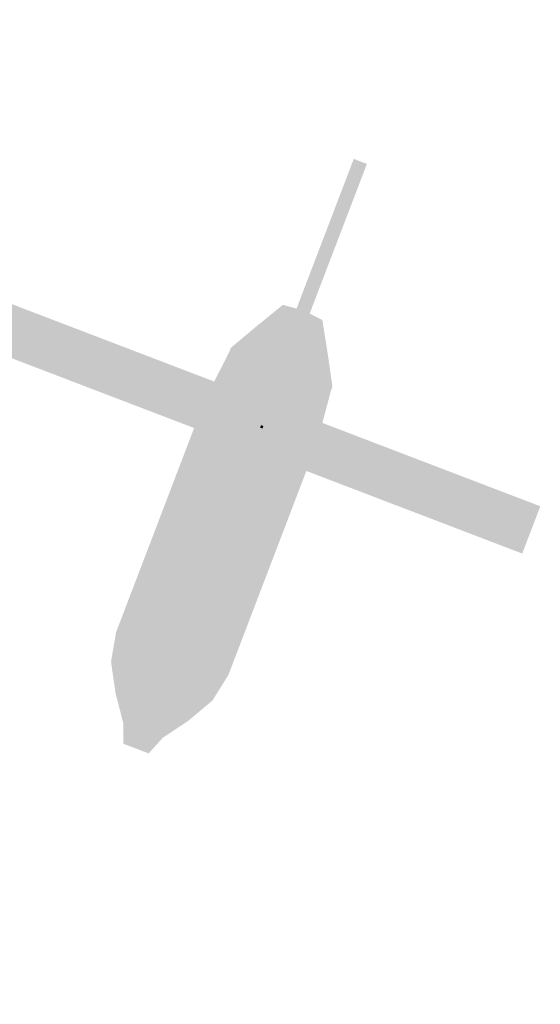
# Model space of a CAD drawing. Extents: x -136 to 207, y -222 to 120.
# Tile 5 of 6: x 90 to 207, y -222 to -1. Entities that reach past the tile are written whole.
import ezdxf

# ---------------------------------------------------------------- set-up
doc = ezdxf.new("R2010")
doc.units = 0
for name, color, linetype in [('FRAME', 43, 'CONTINUOUS'), ('ROCKET_1', 232, 'CONTINUOUS'), ('ROCKET_RED', 43, 'CONTINUOUS')]:
    doc.layers.add(name, color=color, linetype=linetype)

msp = doc.modelspace()

# ---------------------------------------------------------------- linework, layer by layer
at = {"layer": 'FRAME'}
for points in [[(95.0047, 120.4958, 378.9588), (95.0046, 120.4958, 390.3219), (-34.3418, -217.8242, 378.9588), (-34.3418, -217.8242, 390.3219)], [(-34.3418, -217.8242, 390.3219), (95.0046, 120.4958, 390.3219), (-23.728, -221.8821, 390.3219), (105.6185, 116.4379, 390.3219)], [(95.0047, 120.4958, 378.9588), (-34.3418, -217.8242, 378.9588), (105.6185, 116.4379, 378.9588), (-23.7279, -221.8821, 378.9588)], [(-23.7279, -221.8821, 378.9588), (-23.728, -221.8821, 390.3219), (105.6185, 116.4379, 378.9588), (105.6185, 116.4379, 390.3219)], [(-131.4926, 19.287, 402.2099), (206.8272, -110.0594, 402.21), (-135.5505, 8.6731, 402.2099), (202.7693, -120.6733, 402.21)], [(206.8272, -110.0594, 390.8469), (-131.4926, 19.287, 390.8467), (202.7693, -120.6733, 390.8469), (-135.5505, 8.6731, 390.8467)], [(206.8272, -110.0594, 390.8469), (206.8272, -110.0594, 402.21), (-131.4926, 19.287, 390.8467), (-131.4926, 19.287, 402.2099)], [(-135.5505, 8.6731, 390.8467), (-135.5505, 8.6731, 402.2099), (202.7693, -120.6733, 390.8469), (202.7693, -120.6733, 402.21)], [(202.7693, -120.6733, 390.8469), (202.7693, -120.6733, 402.21), (206.8272, -110.0594, 390.8469), (206.8272, -110.0594, 402.21)]]:
    msp.add_solid(points, dxfattribs=at)
at = {"layer": 'ROCKET_1'}
for points in [[(158.2912, -49.3875, 180.2727), (164.9172, -32.0566, 185.3089), (158.3859, -49.14, 191.8029)], [(167.8662, -33.1841, 185.3089), (164.9172, -32.0566, 185.3089), (161.2402, -50.515, 180.2727), (158.2912, -49.3875, 180.2727)], [(161.3349, -50.2674, 191.8029), (158.3859, -49.14, 191.8029), (167.8662, -33.1841, 185.3089), (164.9172, -32.0566, 185.3089)], [(161.3349, -50.2674, 191.8029), (167.8662, -33.1841, 185.3089), (161.2402, -50.515, 180.2727)], [(158.3859, -49.14, 191.8029), (162.5034, -38.37, 199.4897), (155.6881, -56.1961, 199.0921)], [(158.6372, -57.3236, 199.0921), (155.6881, -56.1961, 199.0921), (165.4524, -39.4975, 199.4897), (162.5034, -38.37, 199.4897)], [(165.4524, -39.4975, 199.4897), (162.5034, -38.37, 199.4897), (161.3349, -50.2674, 191.8029), (158.3859, -49.14, 191.8029)], [(158.6372, -57.3236, 199.0921), (165.4524, -39.4975, 199.4897), (161.3349, -50.2674, 191.8029)], [(155.6408, -56.3199, 174.0437), (160.8943, -42.579, 174.1763), (158.2912, -49.3875, 180.2727)], [(163.8433, -43.7064, 174.1763), (160.8943, -42.579, 174.1763), (158.5899, -57.4474, 174.0437), (155.6408, -56.3199, 174.0437)], [(161.2402, -50.515, 180.2727), (158.2912, -49.3875, 180.2727), (163.8433, -43.7064, 174.1763), (160.8943, -42.579, 174.1763)], [(161.2402, -50.515, 180.2727), (163.8433, -43.7064, 174.1763), (158.5899, -57.4474, 174.0437)], [(155.6408, -56.3199, 174.0437), (158.2912, -49.3875, 180.2727), (155.6881, -56.1961, 199.0921), (158.3859, -49.14, 191.8029)], [(158.6372, -57.3236, 199.0921), (161.3349, -50.2674, 191.8029), (158.5899, -57.4474, 174.0437), (161.2402, -50.515, 180.2727)], [(155.6881, -56.1961, 199.0921), (156.5874, -53.8441, 208.6344), (152.0205, -65.7892, 202.6423)], [(152.0205, -65.7892, 202.6423), (156.5874, -53.8441, 208.6344), (154.9695, -66.9167, 202.6423), (159.5364, -54.9715, 208.6344)], [(156.3981, -54.3393, 166.4895), (156.7767, -53.3489, 166.622), (152.0688, -65.6629, 171.8636), (155.6408, -56.3199, 174.0437)], [(155.0178, -66.7904, 171.8636), (159.3471, -55.4667, 166.4895), (152.0688, -65.6629, 171.8636), (156.3981, -54.3393, 166.4895)], [(159.5364, -54.9715, 208.6344), (158.6372, -57.3236, 199.0921), (154.9695, -66.9167, 202.6423)], [(158.5899, -57.4474, 174.0437), (159.7257, -54.4764, 166.622), (155.0178, -66.7904, 171.8636), (159.3471, -55.4667, 166.4895)], [(158.5899, -57.4474, 174.0437), (155.6408, -56.3199, 174.0437), (159.7257, -54.4764, 166.622), (156.7767, -53.3489, 166.622)], [(159.5364, -54.9715, 208.6344), (156.5874, -53.8441, 208.6344), (158.6372, -57.3236, 199.0921), (155.6881, -56.1961, 199.0921)], [(159.7257, -54.4764, 166.622), (156.7767, -53.3489, 166.622), (159.3471, -55.4667, 166.4895), (156.3981, -54.3393, 166.4895)], [(152.0688, -65.6629, 171.8636), (155.6408, -56.3199, 174.0437), (152.0205, -65.7892, 202.6423), (155.6881, -56.1961, 199.0921)], [(154.9695, -66.9167, 202.6423), (158.6372, -57.3236, 199.0921), (155.0178, -66.7904, 171.8636), (158.5899, -57.4474, 174.0437)], [(150.2454, -70.4322, 234.6105), (152.9431, -63.3761, 235.1406), (149.5355, -72.2891, 237.3936), (150.7187, -69.1943, 239.6467)], [(149.8668, -71.4226, 138.5255), (150.8607, -68.823, 136.8026), (150.3874, -70.0609, 140.3809), (153.2744, -62.5096, 139.5857)], [(155.8921, -64.5035, 235.1406), (152.9431, -63.3761, 235.1406), (153.1944, -71.5597, 234.6105), (150.2454, -70.4322, 234.6105)], [(153.3364, -71.1884, 140.3809), (150.3874, -70.0609, 140.3809), (156.2234, -63.637, 139.5857), (153.2744, -62.5096, 139.5857)], [(153.6677, -70.3218, 239.6467), (150.7187, -69.1943, 239.6467), (155.8921, -64.5035, 235.1406), (152.9431, -63.3761, 235.1406)], [(156.2234, -63.637, 139.5857), (153.2744, -62.5096, 139.5857), (153.8097, -69.9505, 136.8026), (150.8607, -68.823, 136.8026)], [(153.3364, -71.1884, 140.3809), (156.2234, -63.637, 139.5857), (152.8158, -72.5501, 138.5255), (153.8097, -69.9505, 136.8026)], [(142.6546, -70.3434, 199.4792), (148.896, -65.0921, 202.8029), (141.3768, -73.6858, 204.5154), (148.754, -65.4635, 207.7066)], [(141.3768, -73.6858, 204.5154), (148.754, -65.4635, 207.7066), (145.6776, -73.51, 213.2729), (147.4288, -68.9297, 212.3452)], [(142.8519, -69.8275, 175.5891), (141.432, -73.5413, 171.7457), (148.9906, -64.8445, 171.7907), (148.4227, -66.3301, 167.8147)], [(142.6546, -70.3434, 199.4792), (142.8519, -69.8275, 175.5891), (148.896, -65.0921, 202.8029), (148.9906, -64.8445, 171.7907)], [(156.295, -72.3194, 212.3452), (147.4288, -68.9297, 212.3452), (157.6202, -68.8532, 207.7066), (148.754, -65.4635, 207.7066)], [(157.8569, -68.2343, 171.7907), (148.9906, -64.8445, 171.7907), (157.2889, -69.7198, 167.8147), (148.4227, -66.3301, 167.8147)], [(157.6202, -68.8532, 207.7066), (148.754, -65.4635, 207.7066), (157.7622, -68.4819, 202.803), (148.896, -65.0921, 202.8029)], [(152.0205, -65.7892, 202.6423), (148.896, -65.0921, 202.8029), (152.0688, -65.6629, 171.8636), (148.9906, -64.8445, 171.7907)], [(157.7622, -68.4819, 202.803), (148.896, -65.0921, 202.8029), (154.9695, -66.9167, 202.6423), (152.0205, -65.7892, 202.6423)], [(152.0688, -65.6629, 171.8636), (148.9906, -64.8445, 171.7907), (155.0178, -66.7904, 171.8636), (157.8569, -68.2343, 171.7907)], [(152.4845, -73.4166, 237.3936), (153.6677, -70.3218, 239.6467), (153.1944, -71.5597, 234.6105), (155.8921, -64.5035, 235.1406)], [(141.432, -73.5413, 171.7457), (144.3998, -76.8524, 161.7183), (148.4227, -66.3301, 167.8147), (146.9555, -70.1676, 164.634)], [(157.2889, -69.7198, 167.8147), (148.4227, -66.3301, 167.8147), (155.8218, -73.5574, 164.634), (146.9555, -70.1676, 164.634)], [(157.8569, -68.2343, 171.7907), (157.7622, -68.4819, 202.803), (155.0178, -66.7904, 171.8636), (154.9695, -66.9167, 202.6423)], [(157.8569, -68.2343, 171.7907), (157.2889, -69.7198, 167.8147), (159.1056, -76.0417, 175.5891), (157.6858, -79.7554, 171.7457)], [(157.6305, -79.8999, 204.5154), (157.6202, -68.8532, 207.7066), (158.9084, -76.5575, 199.4792), (157.7622, -68.4819, 202.803)], [(157.7622, -68.4819, 202.803), (157.8569, -68.2343, 171.7907), (158.9084, -76.5575, 199.4792), (159.1056, -76.0417, 175.5891)], [(141.3768, -73.6858, 204.5154), (136.6855, -76.1148, 194.9066), (142.6546, -70.3434, 199.4792), (137.1512, -74.8966, 193.8723)], [(142.8519, -69.8275, 175.5891), (137.31, -74.4813, 183.0368), (141.432, -73.5413, 171.7457), (136.9736, -75.3613, 182.5236)], [(142.6546, -70.3434, 199.4792), (137.1512, -74.8966, 193.8723), (142.8519, -69.8275, 175.5891), (137.31, -74.4813, 183.0368)], [(155.8218, -73.5574, 164.634), (146.9555, -70.1676, 164.634), (153.266, -80.2421, 161.7183), (144.3998, -76.8524, 161.7183)], [(154.5439, -76.8997, 213.2729), (145.6776, -73.51, 213.2729), (156.295, -72.3194, 212.3452), (147.4288, -68.9297, 212.3452)], [(149.5355, -72.2891, 237.3936), (150.7187, -69.1943, 239.6467), (146.7431, -79.5929, 238.0563), (147.737, -76.9932, 242.2973)], [(150.2454, -70.4322, 234.6105), (149.5355, -72.2891, 237.3936), (148.021, -76.2505, 233.0201), (146.7431, -79.5929, 238.0563)], [(150.686, -78.1207, 242.2973), (147.737, -76.9932, 242.2973), (153.6677, -70.3218, 239.6467), (150.7187, -69.1943, 239.6467)], [(153.1944, -71.5597, 234.6105), (150.2454, -70.4322, 234.6105), (150.97, -77.3779, 233.0201), (148.021, -76.2505, 233.0201)], [(148.3996, -75.2602, 134.417), (150.8607, -68.823, 136.8026), (148.2576, -75.6316, 137.8628), (149.8668, -71.4226, 138.5255)], [(148.4943, -75.0126, 140.911), (148.2576, -75.6316, 137.8628), (150.3874, -70.0609, 140.3809), (149.8668, -71.4226, 138.5255)], [(153.8097, -69.9505, 136.8026), (150.8607, -68.823, 136.8026), (151.3486, -76.3876, 134.417), (148.3996, -75.2602, 134.417)], [(151.4433, -76.1401, 140.911), (148.4943, -75.0126, 140.911), (153.3364, -71.1884, 140.3809), (150.3874, -70.0609, 140.3809)], [(149.6921, -80.7203, 238.0563), (150.686, -78.1207, 242.2973), (152.4845, -73.4166, 237.3936), (153.6677, -70.3218, 239.6467)], [(151.2066, -76.759, 137.8628), (152.8158, -72.5501, 138.5255), (151.3486, -76.3876, 134.417), (153.8097, -69.9505, 136.8026)], [(157.2889, -69.7198, 167.8147), (155.8218, -73.5574, 164.634), (157.6858, -79.7554, 171.7457), (153.266, -80.2421, 161.7183)], [(154.5439, -76.8997, 213.2729), (156.295, -72.3194, 212.3452), (157.6305, -79.8999, 204.5154), (157.6202, -68.8532, 207.7066)], [(150.97, -77.3779, 233.0201), (149.6921, -80.7203, 238.0563), (153.1944, -71.5597, 234.6105), (152.4845, -73.4166, 237.3936)], [(153.3364, -71.1884, 140.3809), (152.8158, -72.5501, 138.5255), (151.4433, -76.1401, 140.911), (151.2066, -76.759, 137.8628)], [(136.5295, -86.3644, 209.2094), (131.4153, -86.3137, 197.1298), (141.3768, -73.6858, 204.5154), (136.6855, -76.1148, 194.9066)], [(141.432, -73.5413, 171.7457), (136.9736, -75.3613, 182.5236), (136.4782, -86.4986, 167.3715), (131.4785, -86.1485, 180.3846)], [(141.432, -73.5413, 171.7457), (136.4782, -86.4986, 167.3715), (144.3998, -76.8524, 161.7183), (140.6135, -86.7558, 157.8749)], [(136.5295, -86.3644, 209.2094), (141.3768, -73.6858, 204.5154), (141.4654, -84.5275, 216.7187), (145.6776, -73.51, 213.2729)], [(136.9736, -75.3613, 182.5236), (137.31, -74.4813, 183.0368), (136.6855, -76.1148, 194.9066), (137.1512, -74.8966, 193.8723)], [(150.3317, -87.9173, 216.7187), (141.4654, -84.5275, 216.7187), (154.5439, -76.8997, 213.2729), (145.6776, -73.51, 213.2729)], [(146.4592, -80.3357, 143.4291), (145.8439, -81.945, 137.7303), (148.4943, -75.0126, 140.911), (148.2576, -75.6316, 137.8628)], [(149.4082, -81.4631, 143.4291), (146.4592, -80.3357, 143.4291), (151.4433, -76.1401, 140.911), (148.4943, -75.0126, 140.911)], [(131.4785, -86.1485, 180.3846), (136.9736, -75.3613, 182.5236), (131.4153, -86.3137, 197.1298), (136.6855, -76.1148, 194.9066)], [(153.266, -80.2421, 161.7183), (144.3998, -76.8524, 161.7183), (149.4798, -90.1455, 157.8749), (140.6135, -86.7558, 157.8749)], [(148.021, -76.2505, 233.0201), (146.7431, -79.5929, 238.0563), (147.169, -78.4787, 231.9599), (144.6606, -85.0397, 238.0563)], [(144.6606, -85.0397, 238.0563), (146.7431, -79.5929, 238.0563), (144.6606, -85.0397, 242.6949), (147.737, -76.9932, 242.2973)], [(147.6097, -86.1672, 242.6949), (144.6606, -85.0397, 242.6949), (150.686, -78.1207, 242.2973), (147.737, -76.9932, 242.2973)], [(145.8439, -81.945, 133.0917), (148.3996, -75.2602, 134.417), (145.8439, -81.945, 137.7303), (148.2576, -75.6316, 137.8628)], [(151.3486, -76.3876, 134.417), (148.3996, -75.2602, 134.417), (148.7929, -83.0724, 133.0917), (145.8439, -81.945, 133.0917)], [(150.97, -77.3779, 233.0201), (148.021, -76.2505, 233.0201), (150.1181, -79.6062, 231.9599), (147.169, -78.4787, 231.9599)], [(151.4433, -76.1401, 140.911), (151.2066, -76.759, 137.8628), (149.4082, -81.4631, 143.4291), (148.7929, -83.0724, 137.7303)], [(148.7929, -83.0724, 137.7303), (151.2066, -76.759, 137.8628), (148.7929, -83.0724, 133.0917), (151.3486, -76.3876, 134.417)], [(150.3317, -87.9173, 216.7187), (154.5439, -76.8997, 213.2729), (152.7832, -92.5786, 209.2095), (157.6305, -79.8999, 204.5154)], [(158.9084, -76.5575, 199.4792), (159.9706, -83.6209, 193.8723), (157.6305, -79.8999, 204.5154), (159.5049, -84.8391, 194.9066)], [(157.6858, -79.7554, 171.7457), (159.7929, -84.0856, 182.5236), (159.1056, -76.0417, 175.5891), (160.1293, -83.2056, 183.0368)], [(159.1056, -76.0417, 175.5891), (160.1293, -83.2056, 183.0368), (158.9084, -76.5575, 199.4792), (159.9706, -83.6209, 193.8723)], [(147.169, -78.4787, 231.9599), (144.6606, -85.0397, 238.0563), (146.1752, -81.0784, 230.1044), (142.8148, -89.8676, 235.5382)], [(150.1181, -79.6062, 231.9599), (147.169, -78.4787, 231.9599), (149.1242, -82.2058, 230.1044), (146.1752, -81.0784, 230.1044)], [(150.1181, -79.6062, 231.9599), (147.6097, -86.1672, 238.0563), (150.97, -77.3779, 233.0201), (149.6921, -80.7203, 238.0563)], [(147.6097, -86.1672, 242.6949), (150.686, -78.1207, 242.2973), (147.6097, -86.1672, 238.0563), (149.6921, -80.7203, 238.0563)], [(146.1752, -81.0784, 230.1044), (142.8148, -89.8676, 235.5382), (145.5126, -82.8115, 226.9237), (141.3477, -93.7052, 232.3575)], [(145.2286, -83.5543, 146.4773), (141.8683, -92.3435, 139.9833), (146.4592, -80.3357, 143.4291), (145.8439, -81.945, 137.7303)], [(149.4082, -81.4631, 143.4291), (148.7929, -83.0724, 137.7303), (148.1776, -84.6817, 146.4773), (144.8173, -93.471, 139.9833)], [(148.1776, -84.6817, 146.4773), (145.2286, -83.5543, 146.4773), (149.4082, -81.4631, 143.4291), (146.4592, -80.3357, 143.4291)], [(149.1242, -82.2058, 230.1044), (146.1752, -81.0784, 230.1044), (148.4616, -83.9389, 226.9237), (145.5126, -82.8115, 226.9237)], [(149.1242, -82.2058, 230.1044), (145.7639, -90.9951, 235.5382), (150.1181, -79.6062, 231.9599), (147.6097, -86.1672, 238.0563)], [(153.266, -80.2421, 161.7183), (149.4798, -90.1455, 157.8749), (157.6858, -79.7554, 171.7457), (152.7319, -92.7127, 167.3715)], [(152.7319, -92.7127, 167.3715), (156.69, -95.7874, 180.3846), (157.6858, -79.7554, 171.7457), (159.7929, -84.0856, 182.5236)], [(157.6305, -79.8999, 204.5154), (159.5049, -84.8391, 194.9066), (152.7832, -92.5786, 209.2095), (156.6268, -95.9526, 197.1298)], [(145.5126, -82.8115, 226.9237), (141.3477, -93.7052, 232.3575), (144.708, -84.9159, 221.755), (140.0698, -97.0476, 227.0562)], [(144.566, -85.2873, 149.1279), (140.6378, -95.5621, 141.5737), (145.2286, -83.5543, 146.4773), (141.8683, -92.3435, 139.9833)], [(141.7737, -92.5911, 133.2242), (145.8439, -81.945, 133.0917), (141.8683, -92.3435, 139.9833), (145.8439, -81.945, 137.7303)], [(148.7929, -83.0724, 133.0917), (145.8439, -81.945, 133.0917), (144.7227, -93.7186, 133.2242), (141.7737, -92.5911, 133.2242)], [(147.657, -86.0434, 221.755), (143.0188, -98.175, 227.0562), (148.4616, -83.9389, 226.9237), (144.2967, -94.8327, 232.3575)], [(148.4616, -83.9389, 226.9237), (144.2967, -94.8327, 232.3575), (149.1242, -82.2058, 230.1044), (145.7639, -90.9951, 235.5382)], [(147.515, -86.4148, 149.1279), (144.566, -85.2873, 149.1279), (148.1776, -84.6817, 146.4773), (145.2286, -83.5543, 146.4773)], [(148.4616, -83.9389, 226.9237), (145.5126, -82.8115, 226.9237), (147.657, -86.0434, 221.755), (144.708, -84.9159, 221.755)], [(144.8173, -93.471, 139.9833), (148.7929, -83.0724, 137.7303), (144.7227, -93.7186, 133.2242), (148.7929, -83.0724, 133.0917)], [(159.5049, -84.8391, 194.9066), (159.9706, -83.6209, 193.8723), (159.7929, -84.0856, 182.5236), (160.1293, -83.2056, 183.0368)], [(127.4691, -96.6354, 198.669), (127.4495, -96.6867, 179.3372), (131.4153, -86.3137, 197.1298), (131.4785, -86.1485, 180.3846)], [(136.4782, -86.4986, 167.3715), (131.4785, -86.1485, 180.3846), (132.0727, -98.0217, 165.3391), (127.4495, -96.6867, 179.3372)], [(132.3172, -97.3819, 212.1251), (136.5295, -86.3644, 209.2094), (136.4486, -97.6495, 221.7549), (141.4654, -84.5275, 216.7187)], [(139.4848, -98.5778, 222.3753), (136.4486, -97.6495, 221.7549), (144.4462, -85.6006, 217.1126), (141.4654, -84.5275, 216.7187)], [(142.8148, -89.8676, 235.5382), (144.6606, -85.0397, 238.0563), (139.2652, -99.1521, 240.3093), (144.6606, -85.0397, 242.6949)], [(142.2142, -100.2795, 240.3093), (139.2652, -99.1521, 240.3093), (147.6097, -86.1672, 242.6949), (144.6606, -85.0397, 242.6949)], [(140.0698, -97.0476, 227.0562), (139.4848, -98.5778, 222.3753), (144.708, -84.9159, 221.755), (144.4462, -85.6006, 217.1126)], [(144.0927, -86.5253, 150.9834), (139.8805, -97.5428, 144.2243), (144.566, -85.2873, 149.1279), (140.6378, -95.5621, 141.5737)], [(144.4462, -85.6006, 217.1126), (141.4654, -84.5275, 216.7187), (147.3953, -86.728, 217.1126), (150.3317, -87.9173, 216.7187)], [(142.2142, -100.2795, 240.3093), (147.6097, -86.1672, 242.6949), (145.7639, -90.9951, 235.5382), (147.6097, -86.1672, 238.0563)], [(142.4338, -99.7053, 222.3753), (143.0188, -98.175, 227.0562), (147.3953, -86.728, 217.1126), (147.657, -86.0434, 221.755)], [(148.1776, -84.6817, 146.4773), (144.8173, -93.471, 139.9833), (147.515, -86.4148, 149.1279), (143.5868, -96.6896, 141.5737)], [(147.0418, -87.6527, 150.9834), (144.0927, -86.5253, 150.9834), (147.515, -86.4148, 149.1279), (144.566, -85.2873, 149.1279)], [(147.3953, -86.728, 217.1126), (147.657, -86.0434, 221.755), (144.4462, -85.6006, 217.1126), (144.708, -84.9159, 221.755)], [(156.6268, -95.9526, 197.1298), (159.5049, -84.8391, 194.9066), (156.69, -95.7874, 180.3846), (159.7929, -84.0856, 182.5236)], [(132.3172, -97.3819, 212.1251), (127.4691, -96.6354, 198.669), (136.5295, -86.3644, 209.2094), (131.4153, -86.3137, 197.1298)], [(136.4782, -86.4986, 167.3715), (132.0727, -98.0217, 165.3391), (140.6135, -86.7558, 157.8749), (136.0227, -98.7636, 155.6219)], [(136.0227, -98.7636, 155.6219), (138.9936, -99.8626, 155.0588), (140.6135, -86.7558, 157.8749), (143.5901, -87.8398, 157.2531)], [(138.9936, -99.8626, 155.0588), (139.1233, -99.5235, 149.1279), (143.5901, -87.8398, 157.2531), (143.7141, -87.5156, 152.9713)], [(143.7141, -87.5156, 152.9713), (139.1233, -99.5235, 149.1279), (144.0927, -86.5253, 150.9834), (139.8805, -97.5428, 144.2243)], [(146.5392, -88.9673, 157.2531), (149.4798, -90.1455, 157.8749), (143.5901, -87.8398, 157.2531), (140.6135, -86.7558, 157.8749)], [(147.0418, -87.6527, 150.9834), (142.8295, -98.6703, 144.2243), (146.6631, -88.6431, 152.9713), (142.0723, -100.6509, 149.1279)], [(147.3953, -86.728, 217.1126), (150.3317, -87.9173, 216.7187), (142.4338, -99.7053, 222.3753), (145.3149, -101.0392, 221.7549)], [(147.515, -86.4148, 149.1279), (143.5868, -96.6896, 141.5737), (147.0418, -87.6527, 150.9834), (142.8295, -98.6703, 144.2243)], [(143.5901, -87.8398, 157.2531), (143.7141, -87.5156, 152.9713), (146.5392, -88.9673, 157.2531), (146.6631, -88.6431, 152.9713)], [(146.6631, -88.6431, 152.9713), (143.7141, -87.5156, 152.9713), (147.0418, -87.6527, 150.9834), (144.0927, -86.5253, 150.9834)], [(145.3149, -101.0392, 221.7549), (150.3317, -87.9173, 216.7187), (148.571, -103.5961, 212.1251), (152.7832, -92.5786, 209.2095)], [(141.3477, -93.7052, 232.3575), (142.8148, -89.8676, 235.5382), (137.1355, -104.7227, 235.9358), (139.2652, -99.1521, 240.3093)], [(146.5392, -88.9673, 157.2531), (146.6631, -88.6431, 152.9713), (141.9426, -100.9901, 155.0588), (142.0723, -100.6509, 149.1279)], [(141.9426, -100.9901, 155.0588), (144.8889, -102.1534, 155.6219), (146.5392, -88.9673, 157.2531), (149.4798, -90.1455, 157.8749)], [(149.4798, -90.1455, 157.8749), (144.8889, -102.1534, 155.6219), (152.7319, -92.7127, 167.3715), (148.3265, -104.2358, 165.3391)], [(138.3187, -101.6279, 136.0074), (141.7737, -92.5911, 133.2242), (140.6378, -95.5621, 141.5737), (141.8683, -92.3435, 139.9833)], [(144.7227, -93.7186, 133.2242), (141.7737, -92.5911, 133.2242), (141.2677, -102.7554, 136.0074), (138.3187, -101.6279, 136.0074)], [(140.0845, -105.8502, 235.9358), (142.2142, -100.2795, 240.3093), (144.2967, -94.8327, 232.3575), (145.7639, -90.9951, 235.5382)], [(148.3265, -104.2358, 165.3391), (152.6611, -106.3256, 179.3372), (152.7319, -92.7127, 167.3715), (156.69, -95.7874, 180.3846)], [(152.7832, -92.5786, 209.2095), (156.6268, -95.9526, 197.1298), (148.571, -103.5961, 212.1251), (152.6807, -106.2743, 198.669)], [(140.0698, -97.0476, 227.0562), (141.3477, -93.7052, 232.3575), (135.337, -109.4268, 229.1767), (137.1355, -104.7227, 235.9358)], [(138.286, -110.5543, 229.1767), (140.0845, -105.8502, 235.9358), (143.0188, -98.175, 227.0562), (144.2967, -94.8327, 232.3575)], [(143.5868, -96.6896, 141.5737), (144.8173, -93.471, 139.9833), (141.2677, -102.7554, 136.0074), (144.7227, -93.7186, 133.2242)], [(123.2459, -107.6815, 199.259), (123.1313, -107.9814, 179.5745), (127.4691, -96.6354, 198.669), (127.4495, -96.6867, 179.3372)], [(132.0727, -98.0217, 165.3391), (127.4495, -96.6867, 179.3372), (127.3121, -110.4734, 165.8033), (123.1313, -107.9814, 179.5745)], [(127.5961, -109.7307, 213.2957), (123.2459, -107.6815, 199.259), (132.3172, -97.3819, 212.1251), (127.4691, -96.6354, 198.669)], [(139.4848, -98.5778, 222.3753), (140.0698, -97.0476, 227.0562), (134.603, -111.3467, 222.6474), (135.337, -109.4268, 229.1767)], [(135.7156, -108.4365, 141.1761), (138.3187, -101.6279, 136.0074), (139.8805, -97.5428, 144.2243), (140.6378, -95.5621, 141.5737)], [(142.8295, -98.6703, 144.2243), (143.5868, -96.6896, 141.5737), (138.6647, -109.564, 141.1761), (141.2677, -102.7554, 136.0074)], [(156.6268, -95.9526, 197.1298), (156.69, -95.7874, 180.3846), (152.6807, -106.2743, 198.669), (152.6611, -106.3256, 179.3372)], [(132.0727, -98.0217, 165.3391), (127.3121, -110.4734, 165.8033), (136.0227, -98.7636, 155.6219), (130.7693, -112.5046, 156.2845)], [(127.5961, -109.7307, 213.2957), (132.3172, -97.3819, 212.1251), (131.5738, -110.4001, 222.02), (136.4486, -97.6495, 221.7549)], [(138.9936, -99.8626, 155.0588), (136.0227, -98.7636, 155.6219), (133.7704, -113.5244, 155.467), (130.7693, -112.5046, 156.2845)], [(131.5738, -110.4001, 222.02), (136.4486, -97.6495, 221.7549), (134.603, -111.3467, 222.6474), (139.4848, -98.5778, 222.3753)], [(134.0592, -112.7692, 149.9231), (135.7156, -108.4365, 141.1761), (139.1233, -99.5235, 149.1279), (139.8805, -97.5428, 144.2243)], [(142.0723, -100.6509, 149.1279), (142.8295, -98.6703, 144.2243), (137.0082, -113.8967, 149.9231), (138.6647, -109.564, 141.1761)], [(140.0845, -105.8502, 235.9358), (137.1355, -104.7227, 235.9358), (142.2142, -100.2795, 240.3093), (139.2652, -99.1521, 240.3093)], [(137.552, -112.4742, 222.6474), (138.286, -110.5543, 229.1767), (142.4338, -99.7053, 222.3753), (143.0188, -98.175, 227.0562)], [(133.7704, -113.5244, 155.467), (134.0592, -112.7692, 149.9231), (138.9936, -99.8626, 155.0588), (139.1233, -99.5235, 149.1279)], [(141.2677, -102.7554, 136.0074), (138.3187, -101.6279, 136.0074), (138.6647, -109.564, 141.1761), (135.7156, -108.4365, 141.1761)], [(141.9426, -100.9901, 155.0588), (142.0723, -100.6509, 149.1279), (136.7195, -114.6518, 155.467), (137.0082, -113.8967, 149.9231)], [(136.7195, -114.6518, 155.467), (139.6355, -115.8943, 156.2845), (141.9426, -100.9901, 155.0588), (144.8889, -102.1534, 155.6219)], [(142.4338, -99.7053, 222.3753), (145.3149, -101.0392, 221.7549), (137.552, -112.4742, 222.6474), (140.44, -113.7898, 222.02)], [(140.44, -113.7898, 222.02), (145.3149, -101.0392, 221.7549), (143.8499, -115.9448, 213.2957), (148.571, -103.5961, 212.1251)], [(144.8889, -102.1534, 155.6219), (139.6355, -115.8943, 156.2845), (148.3265, -104.2358, 165.3391), (143.5659, -116.6876, 165.8033)], [(148.571, -103.5961, 212.1251), (152.6807, -106.2743, 198.669), (143.8499, -115.9448, 213.2957), (148.4575, -117.3204, 199.2591)], [(138.286, -110.5543, 229.1767), (135.337, -109.4268, 229.1767), (140.0845, -105.8502, 235.9358), (137.1355, -104.7227, 235.9358)], [(143.5659, -116.6876, 165.8033), (148.3429, -117.6203, 179.5745), (148.3265, -104.2358, 165.3391), (152.6611, -106.3256, 179.3372)], [(120.507, -114.8454, 198.3728), (120.426, -115.0574, 180.5793), (123.2459, -107.6815, 199.259), (123.1313, -107.9814, 179.5745)], [(127.3121, -110.4734, 165.8033), (123.1313, -107.9814, 179.5745), (124.212, -118.5821, 167.8468), (120.426, -115.0574, 180.5793)], [(124.4605, -117.932, 211.4951), (120.507, -114.8454, 198.3728), (127.5961, -109.7307, 213.2957), (123.2459, -107.6815, 199.259)], [(152.6807, -106.2743, 198.669), (152.6611, -106.3256, 179.3372), (148.4575, -117.3204, 199.2591), (148.3429, -117.6203, 179.5745)], [(127.3121, -110.4734, 165.8033), (124.212, -118.5821, 167.8468), (130.7693, -112.5046, 156.2845), (127.5036, -121.0463, 158.8026)], [(124.4605, -117.932, 211.4951), (127.5961, -109.7307, 213.2957), (128.1662, -119.3131, 220.1645), (131.5738, -110.4001, 222.02)], [(137.0324, -122.7029, 220.1646), (128.1662, -119.3131, 220.1645), (140.44, -113.7898, 222.02), (131.5738, -110.4001, 222.02)], [(137.552, -112.4742, 222.6474), (140.44, -113.7898, 222.02), (134.603, -111.3467, 222.6474), (131.5738, -110.4001, 222.02)], [(138.6647, -109.564, 141.1761), (135.7156, -108.4365, 141.1761), (137.0082, -113.8967, 149.9231), (134.0592, -112.7692, 149.9231)], [(134.603, -111.3467, 222.6474), (135.337, -109.4268, 229.1767), (137.552, -112.4742, 222.6474), (138.286, -110.5543, 229.1767)], [(139.6355, -115.8943, 156.2845), (130.7693, -112.5046, 156.2845), (136.3698, -124.436, 158.8026), (127.5036, -121.0463, 158.8026)], [(133.7704, -113.5244, 155.467), (130.7693, -112.5046, 156.2845), (136.7195, -114.6518, 155.467), (139.6355, -115.8943, 156.2845)], [(116.8624, -124.3785, 182.933), (120.426, -115.0574, 180.5793), (117.0216, -123.9619, 196.8412), (120.507, -114.8454, 198.3728)], [(120.7216, -127.7116, 208.5795), (117.0216, -123.9619, 196.8412), (124.4605, -117.932, 211.4951), (120.507, -114.8454, 198.3728)], [(136.7195, -114.6518, 155.467), (137.0082, -113.8967, 149.9231), (133.7704, -113.5244, 155.467), (134.0592, -112.7692, 149.9231)], [(137.0324, -122.7029, 220.1646), (140.44, -113.7898, 222.02), (140.7143, -124.1462, 211.4952), (143.8499, -115.9448, 213.2957)], [(124.212, -118.5821, 167.8468), (120.426, -115.0574, 180.5793), (120.5085, -128.269, 172.1876), (116.8624, -124.3785, 182.933)], [(139.6355, -115.8943, 156.2845), (136.3698, -124.436, 158.8026), (143.5659, -116.6876, 165.8033), (140.4658, -124.7963, 167.8468)], [(140.4658, -124.7963, 167.8468), (145.6375, -124.6963, 180.5793), (143.5659, -116.6876, 165.8033), (148.3429, -117.6203, 179.5745)], [(143.8499, -115.9448, 213.2957), (148.4575, -117.3204, 199.2591), (140.7143, -124.1462, 211.4952), (145.7186, -124.4843, 198.3728)], [(124.212, -118.5821, 167.8468), (120.5085, -128.269, 172.1876), (127.5036, -121.0463, 158.8026), (123.1021, -132.559, 163.4412)], [(120.7216, -127.7116, 208.5795), (124.4605, -117.932, 211.4951), (123.7646, -130.8258, 216.5862), (128.1662, -119.3131, 220.1645)], [(132.6309, -134.2156, 216.5862), (123.7646, -130.8258, 216.5862), (137.0324, -122.7029, 220.1646), (128.1662, -119.3131, 220.1645)], [(148.4575, -117.3204, 199.2591), (148.3429, -117.6203, 179.5745), (145.7186, -124.4843, 198.3728), (145.6375, -124.6963, 180.5793)], [(136.3698, -124.436, 158.8026), (127.5036, -121.0463, 158.8026), (131.9683, -135.9487, 163.4412), (123.1021, -132.559, 163.4412)], [(132.6309, -134.2156, 216.5862), (137.0324, -122.7029, 220.1646), (136.9754, -133.9258, 208.5795), (140.7143, -124.1462, 211.4952)], [(111.5292, -138.3281, 186.1619), (116.8624, -124.3785, 182.933), (112.0811, -136.8844, 193.1982), (117.0216, -123.9619, 196.8412)], [(120.5085, -128.269, 172.1876), (116.8624, -124.3785, 182.933), (115.0499, -142.5466, 178.0523), (111.5292, -138.3281, 186.1619)], [(115.3537, -141.752, 201.5553), (112.0811, -136.8844, 193.1982), (120.7216, -127.7116, 208.5795), (117.0216, -123.9619, 196.8412)], [(136.3698, -124.436, 158.8026), (131.9683, -135.9487, 163.4412), (140.4658, -124.7963, 167.8468), (136.7623, -134.4832, 172.1876)], [(136.7623, -134.4832, 172.1876), (142.0739, -134.0174, 182.933), (140.4658, -124.7963, 167.8468), (145.6375, -124.6963, 180.5793)], [(140.7143, -124.1462, 211.4952), (145.7186, -124.4843, 198.3728), (136.9754, -133.9258, 208.5795), (142.2332, -133.6008, 196.8412)], [(142.2332, -133.6008, 196.8412), (145.7186, -124.4843, 198.3728), (142.0739, -134.0174, 182.933), (145.6375, -124.6963, 180.5793)], [(115.3537, -141.752, 201.5553), (120.7216, -127.7116, 208.5795), (117.612, -146.9188, 207.1765), (123.7646, -130.8258, 216.5862)], [(120.5085, -128.269, 172.1876), (115.0499, -142.5466, 178.0523), (123.1021, -132.559, 163.4412), (116.9021, -148.7758, 172.5859)], [(131.9683, -135.9487, 163.4412), (123.1021, -132.559, 163.4412), (125.7683, -152.1655, 172.5859), (116.9021, -148.7758, 172.5859)], [(126.4782, -150.3086, 207.1765), (117.612, -146.9188, 207.1765), (132.6309, -134.2156, 216.5862), (123.7646, -130.8258, 216.5862)], [(131.9683, -135.9487, 163.4412), (125.7683, -152.1655, 172.5859), (136.7623, -134.4832, 172.1876), (131.3037, -148.7607, 178.0523)], [(126.4782, -150.3086, 207.1765), (132.6309, -134.2156, 216.5862), (131.6075, -147.9661, 201.5553), (136.9754, -133.9258, 208.5795)], [(131.3037, -148.7607, 178.0523), (136.7407, -147.967, 186.1619), (136.7623, -134.4832, 172.1876), (142.0739, -134.0174, 182.933)], [(136.9754, -133.9258, 208.5795), (142.2332, -133.6008, 196.8412), (131.6075, -147.9661, 201.5553), (137.2927, -146.5233, 193.1983)], [(137.2927, -146.5233, 193.1983), (142.2332, -133.6008, 196.8412), (136.7407, -147.967, 186.1619), (142.0739, -134.0174, 182.933)], [(111.5292, -138.3281, 186.1619), (112.0811, -136.8844, 193.1982), (110.3916, -144.8895, 188.2519), (110.3803, -144.919, 189.4131)], [(111.4098, -152.0676, 192.4107), (110.3803, -144.919, 189.4131), (115.3537, -141.752, 201.5553), (112.0811, -136.8844, 193.1982)], [(115.0499, -142.5466, 178.0523), (111.5292, -138.3281, 186.1619), (111.4572, -151.9439, 183.7623), (110.3916, -144.8895, 188.2519)], [(113.1158, -158.6791, 196.3089), (111.4098, -152.0676, 192.4107), (117.612, -146.9188, 207.1765), (115.3537, -141.752, 201.5553)], [(115.0499, -142.5466, 178.0523), (111.4572, -151.9439, 183.7623), (116.9021, -148.7758, 172.5859), (113.2105, -158.4315, 179.7426)], [(111.4572, -151.9439, 183.7623), (110.3916, -144.8895, 188.2519), (111.4098, -152.0676, 192.4107), (110.3803, -144.919, 189.4131)], [(121.982, -162.0688, 196.309), (113.1158, -158.6791, 196.3089), (126.4782, -150.3086, 207.1765), (117.612, -146.9188, 207.1765)], [(126.4782, -150.3086, 207.1765), (131.6075, -147.9661, 201.5553), (121.982, -162.0688, 196.309), (127.6636, -158.2818, 192.4107)], [(131.6075, -147.9661, 201.5553), (137.2927, -146.5233, 193.1983), (127.6636, -158.2818, 192.4107), (133.1996, -153.6433, 189.4131)], [(127.7109, -158.158, 183.7623), (133.2109, -153.6138, 188.2519), (131.3037, -148.7607, 178.0523), (136.7407, -147.967, 186.1619)], [(133.2109, -153.6138, 188.2519), (133.1996, -153.6433, 189.4131), (136.7407, -147.967, 186.1619), (137.2927, -146.5233, 193.1983)], [(125.7683, -152.1655, 172.5859), (116.9021, -148.7758, 172.5859), (122.0767, -161.8213, 179.7426), (113.2105, -158.4315, 179.7426)], [(125.7683, -152.1655, 172.5859), (122.0767, -161.8213, 179.7426), (131.3037, -148.7607, 178.0523), (127.7109, -158.158, 183.7623)], [(111.4572, -151.9439, 183.7623), (111.4098, -152.0676, 192.4107), (113.2105, -158.4315, 179.7426), (113.1158, -158.6791, 196.3089)], [(127.6636, -158.2818, 192.4107), (133.1996, -153.6433, 189.4131), (127.7109, -158.158, 183.7623), (133.2109, -153.6138, 188.2519)], [(113.1158, -158.6791, 196.3089), (113.1366, -163.3693, 189.5499), (113.2105, -158.4315, 179.7426), (113.6099, -162.1314, 183.7185)], [(118.8376, -165.5489, 189.5499), (113.1366, -163.3693, 189.5499), (121.982, -162.0688, 196.309), (113.1158, -158.6791, 196.3089)], [(122.0767, -161.8213, 179.7426), (113.2105, -158.4315, 179.7426), (119.3109, -164.311, 183.7185), (113.6099, -162.1314, 183.7185)], [(122.0767, -161.8213, 179.7426), (121.982, -162.0688, 196.309), (127.7109, -158.158, 183.7623), (127.6636, -158.2818, 192.4107)], [(119.3109, -164.311, 183.7185), (113.6099, -162.1314, 183.7185), (118.8376, -165.5489, 189.5499), (113.1366, -163.3693, 189.5499)], [(122.0767, -161.8213, 179.7426), (119.3109, -164.311, 183.7185), (121.982, -162.0688, 196.309), (118.8376, -165.5489, 189.5499)]]:
    msp.add_solid(points, dxfattribs=at)
at = {"layer": 'ROCKET_RED'}
for points in [[(144.0836, -91.842, 236.7774), (144.0835, -91.842, 395.9919), (143.8755, -92.3863, 236.7774), (143.8754, -92.3863, 395.9919)], [(143.8754, -92.3863, 395.9919), (144.0835, -91.842, 395.9919), (144.4197, -92.5944, 395.9919), (144.6278, -92.0501, 395.9919)], [(143.8755, -92.3863, 236.7774), (143.8754, -92.3863, 395.9919), (144.4198, -92.5944, 236.7774), (144.4197, -92.5944, 395.9919)], [(144.0836, -91.842, 236.7774), (143.8755, -92.3863, 236.7774), (144.6279, -92.0501, 236.7774), (144.4198, -92.5944, 236.7774)], [(144.6279, -92.0501, 236.7774), (144.6278, -92.0501, 395.9919), (144.0836, -91.842, 236.7774), (144.0835, -91.842, 395.9919)], [(144.4198, -92.5944, 236.7774), (144.4197, -92.5944, 395.9919), (144.6279, -92.0501, 236.7774), (144.6278, -92.0501, 395.9919)]]:
    msp.add_solid(points, dxfattribs=at)

doc.saveas('drawing.dxf')
